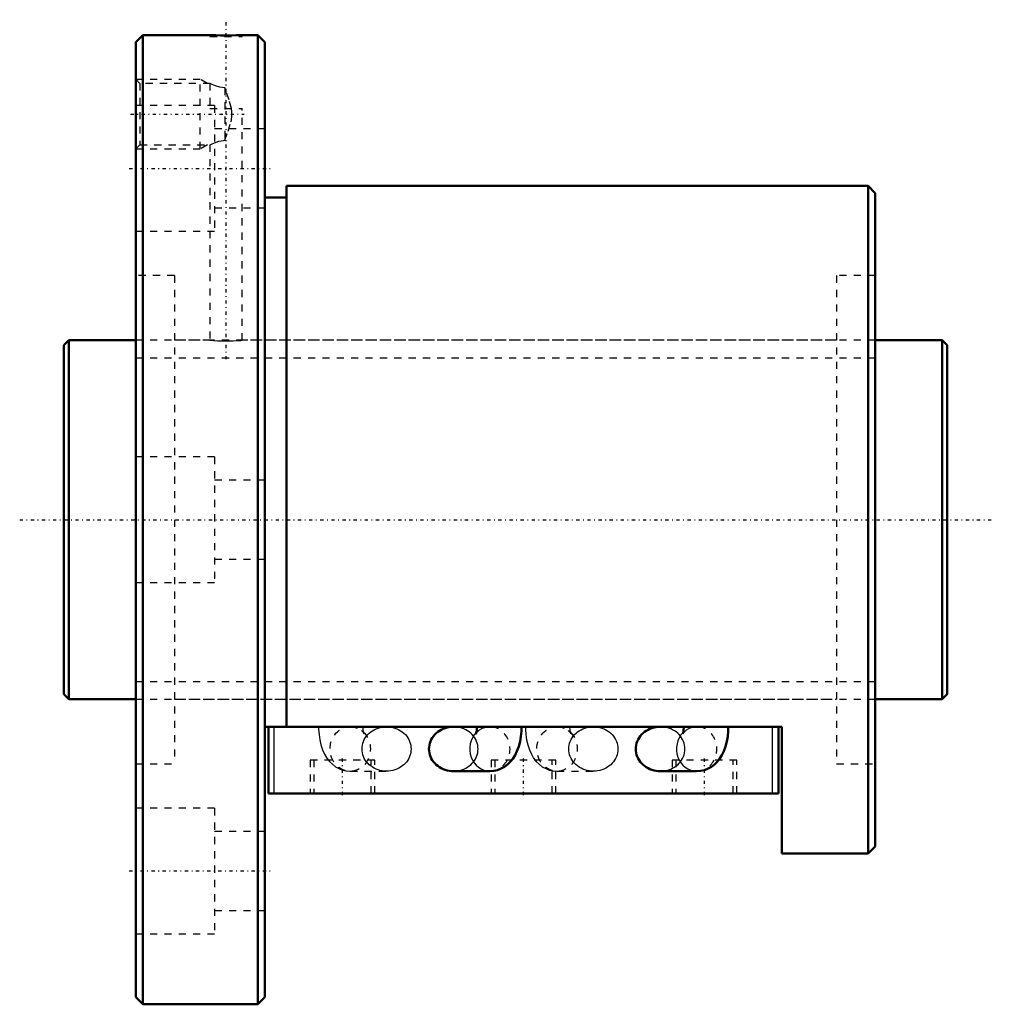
# Model space of a CAD drawing. Header units: millimetres. Extents: x -6 to 129, y -68 to 70.
import ezdxf

# ---------------------------------------------------------------- set-up
doc = ezdxf.new("R2010")
doc.units = ezdxf.units.MM
doc.linetypes.add('Center', pattern=[1.5, 0.45, -0.5, 0.05, -0.5])
doc.linetypes.add('Dashed', pattern=[2, 1, -1])
for name, color, linetype, lineweight in [('2d ConnectionPoints', 7, 'Continuous', 50), ('AM_0', 7, 'Continuous', 50), ('AM_4', 3, 'Continuous', 25), ('AM_5', 3, 'Continuous', 25), ('AM_7', 7, 'Center', 25), ('AM_9', 6, 'Dashed', 25)]:
    doc.layers.add(name, color=color, linetype=linetype, lineweight=lineweight)

# ---------------------------------------------------------------- blocks, each defined once
blk = doc.blocks.new('1_BNF_5010_5RR_Nut_0_in_BNF5010V_5RRG1_123LC0_000_rev_4')
at = {"layer": 'AM_0'}
for p, q in [((11, 67.5), (10, 66.5)), ((20.35, 67.5), (11, 67.5)), ((11, 67.5), (11, -67.5)), ((27, 67.5), (24.82, 67.5)), ((28, 66.5), (27, 67.5)), ((27, 67.5), (27, -67.5)), ((10, 66.5), (10, -66.5)), ((28, 66.5), (28, -66.5)), ((112, 46.5), (31, 46.5)), ((31, 46.5), (31, -28.83)), ((112, 46.5), (112, -46.5)), ((113, 45.5), (112, 46.5)), ((113, 45.5), (113, -45.5)), ((31, 44.9), (28, 44.9)), ((100, -28.83), (28, -28.83)), ((28.5, -38.13), (28.5, -28.83)), ((57.53, -28.83), (54.26, -28.83)), ((86.33, -28.83), (83.06, -28.83)), ((99.5, -38.13), (99.5, -28.83)), ((100, -46.5), (100, -28.83)), ((54.26, -35.03), (59.32, -35.03)), ((83.06, -35.03), (88.12, -35.03)), ((99.5, -38.13), (28.5, -38.13)), ((100, -46.5), (112, -46.5)), ((112, -46.5), (113, -45.5)), ((10, -66.5), (11, -67.5)), ((27, -67.5), (28, -66.5)), ((11, -67.5), (27, -67.5))]:
    blk.add_line(p, q, dxfattribs=at)
for points in [[(24.85, 67.5), (24.79, 67.5), (24.5, 67.49), (23.99, 67.48), (23.32, 67.47), (22.58, 67.46), (21.83, 67.47), (21.18, 67.48), (20.68, 67.49), (20.4, 67.5), (20.35, 67.5)], [(54.26, -28.83), (53.97, -28.84), (53.67, -28.88), (53.38, -28.94), (53.09, -29.02), (52.82, -29.12), (52.55, -29.25), (52.3, -29.39), (52.07, -29.56), (51.85, -29.74), (51.64, -29.94), (51.46, -30.15), (51.3, -30.38), (51.16, -30.62), (51.05, -30.87), (50.96, -31.13), (50.9, -31.39), (50.86, -31.66), (50.84, -31.93)], [(57.53, -28.83), (57.53, -28.99), (57.51, -29.29), (57.47, -29.54), (57.43, -29.7), (57.4, -29.8), (57.39, -29.82)], [(59.32, -35.03), (59.86, -34.99), (60.4, -34.87), (60.9, -34.67), (61.37, -34.41), (61.79, -34.09), (62.17, -33.72), (62.52, -33.29), (62.83, -32.79), (63.1, -32.23), (63.34, -31.59), (63.52, -30.89), (63.64, -30.18), (63.71, -29.46), (63.73, -28.83)], [(83.06, -28.83), (82.77, -28.84), (82.47, -28.88), (82.18, -28.94), (81.89, -29.02), (81.62, -29.12), (81.35, -29.25), (81.1, -29.39), (80.87, -29.56), (80.65, -29.74), (80.44, -29.94), (80.26, -30.15), (80.1, -30.38), (79.96, -30.62), (79.85, -30.87), (79.76, -31.13), (79.7, -31.39), (79.66, -31.66), (79.64, -31.93)], [(86.33, -28.83), (86.33, -28.99), (86.31, -29.29), (86.27, -29.54), (86.23, -29.7), (86.2, -29.8), (86.19, -29.82)], [(88.12, -35.03), (88.66, -34.99), (89.2, -34.87), (89.7, -34.67), (90.17, -34.41), (90.59, -34.09), (90.97, -33.72), (91.32, -33.29), (91.63, -32.79), (91.9, -32.23), (92.14, -31.59), (92.32, -30.89), (92.44, -30.18), (92.51, -29.46), (92.53, -28.83)], [(50.84, -31.93), (50.86, -32.2), (50.9, -32.47), (50.96, -32.73), (51.05, -32.99), (51.16, -33.24), (51.3, -33.48), (51.46, -33.71), (51.64, -33.92), (51.85, -34.12), (52.07, -34.3), (52.3, -34.47), (52.55, -34.61), (52.82, -34.74), (53.09, -34.84), (53.38, -34.92), (53.67, -34.98), (53.97, -35.02), (54.26, -35.03)], [(79.64, -31.93), (79.66, -32.2), (79.7, -32.47), (79.76, -32.73), (79.85, -32.99), (79.96, -33.24), (80.1, -33.48), (80.26, -33.71), (80.44, -33.92), (80.65, -34.12), (80.87, -34.3), (81.1, -34.47), (81.35, -34.61), (81.62, -34.74), (81.89, -34.84), (82.18, -34.92), (82.47, -34.98), (82.77, -35.02), (83.06, -35.03)]]:
    blk.add_lwpolyline(points, dxfattribs=at)
at = {"layer": 'AM_4'}
for p, q in [((29.3, -38.13), (29.3, -28.83)), ((98.7, -38.13), (98.7, -28.83))]:
    blk.add_line(p, q, dxfattribs=at)
for centre in [(59.32, -31.93), (88.12, -31.93)]:
    blk.add_ellipse(centre, major_axis=(0, 3.1), ratio=0.906308, start_param=0.739694, end_param=3.144023, dxfattribs=at)
at = {"layer": 'AM_5', "linetype": 'Dashed'}
for p, q in [((10, 61.36), (19, 61.36)), ((19, 51.64), (19, 61.36)), ((20.01, 60.78), (19, 61.36)), ((20.01, 52.22), (19, 51.64)), ((10, 51.64), (19, 51.64))]:
    blk.add_line(p, q, dxfattribs=at)
at = {"layer": 'AM_7'}
for p, q in [((22.6, 22.35), (22.6, 69.65)), ((9.28, 56.5), (25.12, 56.5)), ((9.1, 48.93), (28.9, 48.93)), ((38.8, -38.36), (38.8, -33.25)), ((64, -38.36), (64, -33.25)), ((89.2, -38.36), (89.2, -33.25)), ((9.1, -48.93), (28.9, -48.93))]:
    blk.add_line(p, q, dxfattribs=at)
at = {"layer": 'AM_9'}
for p, q in [((20.35, 67.5), (20.35, 67.3)), ((20.35, 67.3), (24.85, 67.3)), ((24.85, 67.3), (24.85, 67.5)), ((10.58, 60.78), (10, 61.36)), ((20.38, 60.78), (10.58, 60.78)), ((10.58, 60.78), (10.58, 52.22)), ((20.35, 60.78), (20.35, 57.3)), ((22.4, 60.15), (22.4, 52.85)), ((21, 57.68), (10, 57.68)), ((21, 57.68), (21, 40.18)), ((20.35, 57.3), (24.85, 57.3)), ((24.85, 25), (24.85, 57.3)), ((28, 54.43), (21, 54.43)), ((10, 51.64), (10.58, 52.22)), ((10.58, 52.22), (20.38, 52.22)), ((20.35, 52.23), (20.35, 25)), ((21, 43.43), (28, 43.43)), ((10, 40.18), (21, 40.18)), ((15.4, 34), (10, 34)), ((15.4, 34), (15.4, -34)), ((107.6, 34), (107.6, -34)), ((113, 34), (107.6, 34)), ((20.35, 25), (15.4, 25)), ((107.6, 25), (24.82, 25)), ((21, 8.75), (10, 8.75)), ((21, 8.75), (21, -8.75)), ((28, 5.5), (21, 5.5)), ((21, -5.5), (28, -5.5)), ((10, -8.75), (21, -8.75)), ((15.4, -25), (107.6, -25)), ((39.88, -28.83), (40.03, -28.84)), ((44.94, -28.83), (39.88, -28.83)), ((59.32, -28.83), (57.53, -28.83)), ((59.1, -28.84), (59.32, -28.83)), ((68.68, -28.83), (68.83, -28.84)), ((73.74, -28.83), (68.68, -28.83)), ((88.12, -28.83), (86.33, -28.83)), ((87.9, -28.84), (88.12, -28.83)), ((10, -34), (15.4, -34)), ((43.3, -33.48), (34.3, -33.48)), ((34.3, -33.48), (34.3, -38.13)), ((34.8, -33.48), (34.8, -38.13)), ((42.8, -38.13), (42.8, -33.48)), ((43.3, -38.13), (43.3, -33.48)), ((68.5, -33.48), (59.5, -33.48)), ((59.5, -33.48), (59.5, -38.13)), ((60, -33.48), (60, -38.13)), ((68, -38.13), (68, -33.48)), ((68.5, -38.13), (68.5, -33.48)), ((93.7, -33.48), (84.7, -33.48)), ((84.7, -33.48), (84.7, -38.13)), ((85.2, -33.48), (85.2, -38.13)), ((93.2, -38.13), (93.2, -33.48)), ((93.7, -38.13), (93.7, -33.48)), ((107.6, -34), (113, -34)), ((39.88, -35.03), (44.94, -35.03)), ((68.68, -35.03), (73.74, -35.03)), ((21, -40.18), (10, -40.18)), ((21, -40.18), (21, -57.68)), ((28, -43.43), (21, -43.43)), ((21, -54.43), (28, -54.43)), ((10, -57.68), (21, -57.68))]:
    blk.add_line(p, q, dxfattribs=at)
for points in [[(22.4, 60.15), (21.71, 60.25), (21.12, 60.43), (20.64, 60.64), (20.38, 60.77), (20.35, 60.78)], [(23.34, 57.3), (23.01, 58.5), (22.58, 59.68), (22.4, 60.15)], [(22.4, 52.85), (22.88, 54.13), (23.28, 55.44), (23.41, 56.13), (23.41, 56.86), (23.34, 57.3)], [(20.35, 52.22), (20.38, 52.23), (20.58, 52.33), (20.97, 52.51), (21.57, 52.71), (22.23, 52.84), (22.4, 52.85)], [(20.35, 25), (20.48, 24.99), (20.84, 24.96), (21.4, 24.93), (22.1, 24.9), (22.86, 24.9), (23.58, 24.92), (24.19, 24.95), (24.63, 24.98), (24.84, 25), (24.85, 25)], [(35.47, -28.83), (35.48, -29.22), (35.53, -29.93), (35.63, -30.64), (35.79, -31.34), (36.02, -32.04), (36.3, -32.66), (36.62, -33.2), (36.99, -33.67), (37.39, -34.07), (37.82, -34.4), (38.3, -34.67), (38.8, -34.87), (39.33, -34.99), (39.88, -35.03)], [(40.03, -28.84), (40.33, -28.87), (40.59, -28.93)], [(41.43, -29.37), (41.61, -29.54), (41.73, -29.7), (41.79, -29.79), (41.81, -29.82)], [(41.52, -31.93), (41.53, -31.66), (41.57, -31.39), (41.63, -31.13), (41.72, -30.87), (41.84, -30.62), (41.98, -30.38), (42.14, -30.15), (42.32, -29.94), (42.52, -29.74), (42.74, -29.56), (42.98, -29.39), (43.23, -29.25), (43.49, -29.12), (43.77, -29.02), (44.05, -28.94), (44.34, -28.88), (44.64, -28.84), (44.94, -28.83)], [(41.79, -29.75), (41.76, -29.66), (41.72, -29.48), (41.69, -29.23), (41.67, -28.94), (41.67, -28.83)], [(41.81, -29.82), (41.81, -29.82), (41.79, -29.77), (41.79, -29.75)], [(44.94, -28.83), (45.23, -28.84), (45.53, -28.88), (45.82, -28.94), (46.11, -29.02), (46.38, -29.12), (46.65, -29.25), (46.9, -29.39), (47.13, -29.56), (47.35, -29.74), (47.56, -29.94), (47.74, -30.15), (47.9, -30.38), (48.04, -30.62), (48.15, -30.87), (48.24, -31.13), (48.3, -31.39), (48.34, -31.66), (48.36, -31.93), (48.34, -32.2), (48.3, -32.47), (48.24, -32.73), (48.15, -32.99), (48.04, -33.24), (47.9, -33.48), (47.74, -33.71), (47.56, -33.92), (47.35, -34.12), (47.13, -34.3), (46.9, -34.47), (46.65, -34.61), (46.38, -34.74), (46.11, -34.84), (45.82, -34.92), (45.53, -34.98), (45.23, -35.02), (44.94, -35.03)], [(54.26, -35.03), (54.56, -35.02), (54.86, -34.98), (55.15, -34.92), (55.43, -34.84), (55.71, -34.74), (55.97, -34.61), (56.22, -34.47), (56.46, -34.3), (56.68, -34.12), (56.88, -33.92), (57.06, -33.71), (57.22, -33.48), (57.36, -33.24), (57.48, -32.99), (57.57, -32.73), (57.63, -32.47), (57.67, -32.2), (57.68, -31.93), (57.67, -31.66), (57.63, -31.39), (57.57, -31.13), (57.48, -30.87), (57.36, -30.62), (57.22, -30.38), (57.06, -30.15), (56.88, -29.94), (56.68, -29.74), (56.46, -29.56), (56.22, -29.39), (55.97, -29.25), (55.71, -29.12), (55.43, -29.02), (55.15, -28.94), (54.86, -28.88), (54.56, -28.84), (54.26, -28.83)], [(57.39, -29.82), (57.39, -29.82), (57.42, -29.77), (57.5, -29.65), (57.65, -29.48), (57.89, -29.28), (58.22, -29.09), (58.43, -28.99)], [(58.43, -28.99), (58.61, -28.93), (59.04, -28.85), (59.1, -28.84)], [(64.27, -28.83), (64.28, -29.22), (64.33, -29.93), (64.43, -30.64), (64.59, -31.34), (64.82, -32.04), (65.1, -32.66), (65.42, -33.2), (65.79, -33.67), (66.19, -34.07), (66.62, -34.4), (67.1, -34.67), (67.6, -34.87), (68, -34.96)], [(68.83, -28.84), (69.13, -28.87), (69.39, -28.93)], [(70.23, -29.37), (70.41, -29.54), (70.53, -29.7), (70.59, -29.79), (70.61, -29.82)], [(70.32, -31.93), (70.33, -31.66), (70.37, -31.39), (70.43, -31.13), (70.52, -30.87), (70.64, -30.62), (70.78, -30.38), (70.94, -30.15), (71.12, -29.94), (71.32, -29.74), (71.54, -29.56), (71.78, -29.39), (72.03, -29.25), (72.29, -29.12), (72.57, -29.02), (72.85, -28.94), (73.14, -28.88), (73.44, -28.84), (73.74, -28.83)], [(70.59, -29.75), (70.56, -29.66), (70.52, -29.48), (70.49, -29.23), (70.47, -28.94), (70.47, -28.83)], [(70.61, -29.82), (70.61, -29.82), (70.59, -29.77), (70.59, -29.75)], [(73.74, -28.83), (74.03, -28.84), (74.33, -28.88), (74.62, -28.94), (74.91, -29.02), (75.18, -29.12), (75.45, -29.25), (75.7, -29.39), (75.93, -29.56), (76.15, -29.74), (76.36, -29.94), (76.54, -30.15), (76.7, -30.38), (76.84, -30.62), (76.95, -30.87), (77.04, -31.13), (77.1, -31.39), (77.14, -31.66), (77.16, -31.93), (77.14, -32.2), (77.1, -32.47), (77.04, -32.73), (76.95, -32.99), (76.84, -33.24), (76.7, -33.48), (76.54, -33.71), (76.36, -33.92), (76.15, -34.12), (75.93, -34.3), (75.7, -34.47), (75.45, -34.61), (75.18, -34.74), (74.91, -34.84), (74.62, -34.92), (74.33, -34.98), (74.03, -35.02), (73.74, -35.03)], [(83.06, -35.03), (83.36, -35.02), (83.66, -34.98), (83.95, -34.92), (84.23, -34.84), (84.51, -34.74), (84.77, -34.61), (85.02, -34.47), (85.26, -34.3), (85.48, -34.12), (85.68, -33.92), (85.86, -33.71), (86.02, -33.48), (86.16, -33.24), (86.28, -32.99), (86.37, -32.73), (86.43, -32.47), (86.47, -32.2), (86.48, -31.93), (86.47, -31.66), (86.43, -31.39), (86.37, -31.13), (86.28, -30.87), (86.16, -30.62), (86.02, -30.38), (85.86, -30.15), (85.68, -29.94), (85.48, -29.74), (85.26, -29.56), (85.02, -29.39), (84.77, -29.25), (84.51, -29.12), (84.23, -29.02), (83.95, -28.94), (83.66, -28.88), (83.36, -28.84), (83.06, -28.83)], [(86.19, -29.82), (86.19, -29.82), (86.22, -29.77), (86.3, -29.65), (86.45, -29.48), (86.69, -29.28), (87.02, -29.09), (87.23, -28.99)], [(87.23, -28.99), (87.41, -28.93), (87.84, -28.85), (87.9, -28.84)], [(44.94, -35.03), (44.64, -35.02), (44.34, -34.98), (44.05, -34.92), (43.77, -34.84), (43.49, -34.74), (43.23, -34.61), (42.98, -34.47), (42.74, -34.3), (42.52, -34.12), (42.32, -33.92), (42.14, -33.71), (41.98, -33.48), (41.84, -33.24), (41.72, -32.99), (41.63, -32.73), (41.57, -32.47), (41.53, -32.2), (41.52, -31.93)], [(73.74, -35.03), (73.44, -35.02), (73.14, -34.98), (72.85, -34.92), (72.57, -34.84), (72.29, -34.74), (72.03, -34.61), (71.78, -34.47), (71.54, -34.3), (71.32, -34.12), (71.12, -33.92), (70.94, -33.71), (70.78, -33.48), (70.64, -33.24), (70.52, -32.99), (70.43, -32.73), (70.37, -32.47), (70.33, -32.2), (70.32, -31.93)], [(68, -34.96), (68.13, -34.99), (68.68, -35.03)]]:
    blk.add_lwpolyline(points, dxfattribs=at)
for centre, start_param, end_param in [((59.32, -31.93), 3.144023, 6.698256), ((88.12, -31.93), 3.144023, 6.698256), ((59.32, -31.93), 0.664931, 0.739694), ((88.12, -31.93), 0.664931, 0.739694)]:
    blk.add_ellipse(centre, major_axis=(0, 3.1), ratio=0.906308, start_param=start_param, end_param=end_param, dxfattribs=at)
for centre in [(39.88, -31.93), (68.68, -31.93)]:
    blk.add_ellipse(centre, major_axis=(0, 3.1), ratio=0.906308, dxfattribs=at)
blk = doc.blocks.new('2_BNF_5010_5RR000_Shaft_0_in_BNF5010V_5RRG1_123LC0_000_rev_4')
at = {"layer": 'AM_0'}
for p, q in [((0.7, 25), (0, 24.3)), ((0.7, 25), (0.7, -25)), ((10, 25), (0.7, 25)), ((122.3, 25), (113, 25)), ((123, 24.3), (122.3, 25)), ((122.3, 25), (122.3, -25)), ((0, 24.3), (0, -24.3)), ((123, 24.3), (123, -24.3)), ((0, -24.3), (0.7, -25)), ((122.3, -25), (123, -24.3)), ((0.7, -25), (10, -25)), ((113, -25), (122.3, -25))]:
    blk.add_line(p, q, dxfattribs=at)
at = {"layer": 'AM_5', "linetype": 'Dashed'}
for p, q in [((10, 22.5465), (113, 22.5465)), ((10, -22.5465), (113, -22.5465))]:
    blk.add_line(p, q, dxfattribs=at)
at = {"layer": 'AM_7'}
blk.add_line((-6.15, 0), (129.15, 0), dxfattribs=at)
at = {"layer": 'AM_9'}
for p, q in [((113, 25), (10, 25)), ((10, -25), (113, -25))]:
    blk.add_line(p, q, dxfattribs=at)

msp = doc.modelspace()

# ---------------------------------------------------------------- linework, layer by layer
at = {"layer": '2d ConnectionPoints'}
for p in [(0, 0), (10, 0)]:
    msp.add_point(p, dxfattribs=at)

# ---------------------------------------------------------------- block references
for name in ['1_BNF_5010_5RR_Nut_0_in_BNF5010V_5RRG1_123LC0_000_rev_4', '2_BNF_5010_5RR000_Shaft_0_in_BNF5010V_5RRG1_123LC0_000_rev_4']:
    msp.add_blockref(name, (0, 0))

doc.saveas('drawing.dxf')
